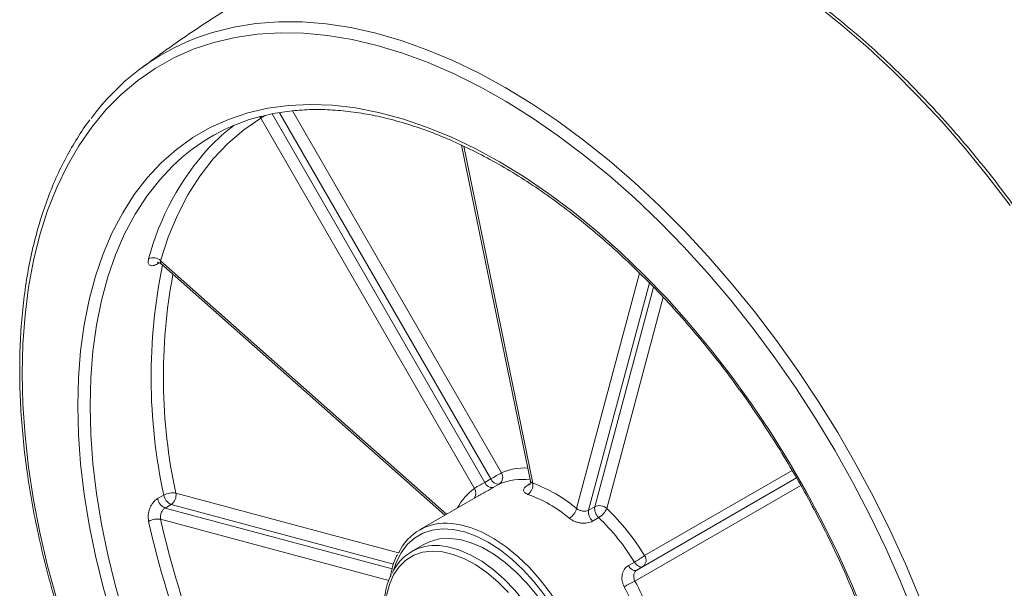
# Model space of a CAD drawing. Header units: inches. Extents: x 0.6 to 16.3, y 0.2 to 11.5.
# Tile 5 of 7: x 11.8 to 14.7, y 8 to 9.6. Entities that reach past the tile are written whole.
import ezdxf

# ---------------------------------------------------------------- set-up
doc = ezdxf.new("R2010")
doc.units = ezdxf.units.IN
doc.header["$MEASUREMENT"] = 0

msp = doc.modelspace()

# ---------------------------------------------------------------- linework, layer by layer
at = {"color": 7, "linetype": 'Continuous', "lineweight": 15}
for p, q in [((13.18381353, 8.30888421), (12.57291427, 9.36699275)), ((12.61011715, 9.37224827), (13.2139912, 8.32630775)), ((13.13595819, 8.28125556), (12.51819608, 9.35125092)), ((12.55133718, 9.36354164), (13.16613586, 8.2986791)), ((13.09912018, 9.27329711), (13.29784708, 8.3021342)), ((13.10552411, 9.27011176), (13.3047826, 8.29635101)), ((12.22576127, 8.93361267), (12.22014459, 8.93037023)), ((12.22875926, 8.93943425), (13.05522286, 8.2066044)), ((12.22973379, 8.93103749), (13.05007758, 8.2036341)), ((13.43142297, 8.22324308), (13.6137122, 8.90360969)), ((13.64210465, 8.87493428), (13.46617596, 8.2183074)), ((13.48385363, 8.2285125), (13.65382247, 8.86289516)), ((13.6821108, 8.83383116), (13.51860662, 8.22357682)), ((13.6282804, 8.08714369), (14.05470902, 8.33339572)), ((13.16613586, 8.2986791), (13.18381353, 8.30888421)), ((13.20808311, 8.29407685), (13.19040544, 8.28387175)), ((13.29384775, 8.29312105), (13.29759892, 8.29528655)), ((14.07969353, 8.29009545), (13.60024739, 8.01322711)), ((13.60542506, 8.04508285), (14.06753357, 8.31193914)), ((12.22014459, 8.25193129), (12.23782226, 8.26213639)), ((12.27264164, 8.26743432), (12.91669858, 8.09491087)), ((13.14789333, 8.26010193), (12.97721383, 8.16157075)), ((12.25953929, 8.23487), (12.24186162, 8.2246649)), ((12.90229871, 8.06269411), (12.25953929, 8.23487)), ((13.46617596, 8.2183074), (13.48385363, 8.2285125)), ((12.24186162, 8.2246649), (12.89778085, 8.04896389)), ((12.88824608, 8.01544392), (12.22875926, 8.19210057)), ((13.49539083, 8.19718291), (13.47771316, 8.18697781)), ((12.98962327, 8.11966112), (12.95426793, 8.09925092)), ((13.58115548, 8.05829655), (13.59883315, 8.06850165))]:
    msp.add_line(p, q, dxfattribs=at)
at = {"color": 7, "linetype": 'Continuous', "lineweight": 15, "flags": 128}
for points in [[(14.6846949, 9.09848685), (14.62089686, 9.18240667), (14.55498465, 9.2634894), (14.48715162, 9.34149722), (14.41759672, 9.41620131), (14.34652397, 9.48738256), (14.27414185, 9.55483218), (14.20066266, 9.61835233), (14.12630192, 9.67775669)], [(12.33574305, 9.58453554), (12.37892264, 9.59908629), (12.4404194, 9.61459439), (12.50421745, 9.62485455), (12.57012965, 9.62983667), (12.63796269, 9.62952613), (12.70751759, 9.62392385), (12.77859033, 9.61304625), (12.85097246, 9.59692525), (12.92445165, 9.57560813), (12.99881238, 9.54915741), (13.07383654, 9.51765069), (13.14930407, 9.48118037), (13.22499361, 9.43985343), (13.30068315, 9.39379108), (13.37615069, 9.34312845), (13.45117485, 9.28801412), (13.52553558, 9.22860976), (13.59901477, 9.16508961), (13.67139689, 9.09764), (13.74246964, 9.02645875), (13.81202454, 8.95175465), (13.87985757, 8.87374684), (13.94576978, 8.7926641), (14.00956783, 8.70874429), (14.07106458, 8.62223354), (14.13007967, 8.53338561), (14.18643997, 8.4424611), (14.2399802, 8.34972672), (14.29054329, 8.25545446), (14.33798094, 8.15992085), (14.38215401, 8.0634061), (14.42293292, 7.9661933)], [(14.4076517, 7.91498885), (14.36846767, 8.01201692), (14.32582334, 8.10846058), (14.27984598, 8.20403199), (14.23067281, 8.29844594), (14.17845058, 8.39142065), (14.12333514, 8.48267866), (14.06549097, 8.57194761), (14.00509071, 8.65896109), (13.94231462, 8.74345942), (13.87735003, 8.82519042), (13.81039084, 8.90391017), (13.74163687, 8.97938374), (13.67129332, 9.0513859), (13.59957011, 9.11970175), (13.5266813, 9.18412742), (13.45284441, 9.24447063), (13.37827981, 9.3005513), (13.30321002, 9.35220206), (13.22785908, 9.39926877), (13.15245187, 9.44161095), (13.07721344, 9.47910224), (13.00236831, 9.51163076), (12.92813987, 9.53909943), (12.85474964, 9.56142626), (12.78241664, 9.57854463), (12.71135675, 9.59040344), (12.64178203, 9.59696732), (12.57390012, 9.59821666), (12.50791361, 9.59414774), (12.44401943, 9.58477271), (12.38240826, 9.57011953), (12.32326398, 9.55023195), (12.26676309, 9.52516931), (12.21307423, 9.49500642), (12.1623576, 9.45983328), (12.11476458, 9.41975488), (12.0704372, 9.37489081), (12.02950775, 9.32537497), (11.99209838, 9.27135515), (11.95832073, 9.21299254), (11.92827562, 9.15046133), (11.9020527, 9.08394814), (11.87973023, 9.01365147), (11.86137484, 8.93978112), (11.8470413, 8.86255753), (11.8367724, 8.78221117), (11.83059877, 8.69898184), (11.82853885, 8.61311792)], [(11.98924456, 8.52034448), (11.9913082, 8.60105207), (11.99749214, 8.67910395), (12.00777545, 8.754236), (12.02212333, 8.82619402), (12.04048724, 8.8947345), (12.06280504, 8.95962555), (12.08900122, 9.02064757), (12.11898713, 9.0775941), (12.15266131, 9.13027245), (12.18990982, 9.17850437), (12.23060662, 9.22212666), (12.27461401, 9.26099171), (12.32178307, 9.29496801), (12.37195421, 9.32394061), (12.42495766, 9.34781147), (12.48061408, 9.36649981), (12.53873513, 9.3799424), (12.59912416, 9.38809376), (12.66157683, 9.3909263), (12.72588182, 9.38843044), (12.79182155, 9.38061463), (12.85917288, 9.3675053), (12.92770793, 9.34914683), (12.9971948, 9.32560132), (13.06739836, 9.29694845), (13.13808107, 9.26328517), (13.20900376, 9.22472539), (13.27992645, 9.18139957), (13.35060916, 9.13345433), (13.42081272, 9.0810519), (13.49029959, 9.02436957), (13.55883464, 8.96359916), (13.62618598, 8.89894629), (13.6921257, 8.83062972), (13.75643069, 8.75888062), (13.81888336, 8.68394176), (13.87927239, 8.60606671), (13.93739345, 8.52551898), (13.99304986, 8.44257111), (14.04605331, 8.35750377), (14.09622445, 8.27060481), (14.14339352, 8.18216826), (14.1874009, 8.09249336), (14.2280977, 8.00188355), (14.26534621, 7.91064542)], [(12.51819608, 9.35125092), (12.4689347, 9.31734076), (12.42309731, 9.27806405), (12.38085844, 9.23357035), (12.34237896, 9.18402909), (12.30780537, 9.12962893), (12.27726935, 9.07057702), (12.25088716, 9.00709822), (12.22875926, 8.93943425)], [(12.51819608, 9.35125092), (12.51538165, 9.35525717), (12.51483704, 9.35589474)], [(12.26342939, 9.21289397), (12.22596334, 9.17317839), (12.1886019, 9.12560214), (12.15481895, 9.07354726), (12.12473092, 9.0171932), (12.09844155, 8.95673422), (12.07604145, 8.89237874), (12.05760785, 8.8243486), (12.04320428, 8.75287831), (12.03288041, 8.67821426), (12.02667182, 8.60061381), (12.0245999, 8.52034448)], [(12.22159785, 8.93395055), (12.22133092, 8.93348565), (12.22014459, 8.93037023)], [(11.82853885, 8.61311792), (11.83059877, 8.52487566), (11.8367724, 8.43451841), (11.8470413, 8.34231583), (11.86137484, 8.24854309), (11.87973023, 8.15348005), (11.9020527, 8.05741041), (11.92827562, 7.96062088)], [(12.08900122, 7.90486481), (12.06280504, 7.9961323), (12.04048724, 8.08679092), (12.02212333, 8.17653393), (12.00777545, 8.26505766), (11.99749214, 8.35206257), (11.9913082, 8.43725426), (11.98924456, 8.52034448)], [(12.0245999, 8.52034448), (12.02667182, 8.43768297), (12.03288041, 8.35291424), (12.04320428, 8.26633049), (12.05760785, 8.17823021), (12.07604145, 8.08891708), (12.09844155, 7.99869899), (12.12473092, 7.90788695)], [(13.18381353, 8.30888421), (13.18750245, 8.31101382), (13.19152998, 8.313339), (13.19574134, 8.31577038), (13.19997469, 8.31821453), (13.20406734, 8.32057753), (13.20786202, 8.32276855), (13.2112129, 8.32470341), (13.2139912, 8.32630775)], [(13.06873969, 8.18038729), (13.090714, 8.1774309), (13.12425268, 8.16865221), (13.15863987, 8.15472878), (13.19339285, 8.13585607), (13.22802375, 8.112299), (13.26204644, 8.08438826), (13.29498331, 8.05251567), (13.32637201, 8.01712864), (13.35577189, 7.97872393), (13.38277026, 7.93784065), (13.40698812, 7.89505272), (13.4280855, 7.85096079), (13.44576623, 7.8061838), (13.45978212, 7.76135034), (13.46993642, 7.71708977), (13.47608659, 7.67402339), (13.47814628, 7.63275579)], [(13.30674026, 8.01334579), (13.2767824, 8.04609585), (13.24396988, 8.07684533), (13.21016413, 8.10351488), (13.17585813, 8.1257156), (13.14155213, 8.14312375), (13.10774639, 8.15548548), (13.07493386, 8.16262053), (13.04359305, 8.16442485), (13.01418095, 8.16087214), (12.98712647, 8.15201419), (12.96282413, 8.13798018), (12.9416283, 8.11897476), (12.92384807, 8.09527507), (12.90974271, 8.0672267), (12.90126685, 8.04201188)], [(13.43925541, 7.64500191), (13.43717844, 7.68432246), (13.4309803, 7.72542091), (13.42075872, 7.76764912), (13.40667492, 7.81034112), (13.388951, 7.85282364), (13.36786648, 7.8944267), (13.34375387, 7.9344942), (13.31699345, 7.97239424), (13.28800724, 8.00752913), (13.25725237, 8.03934476), (13.22521386, 8.06733938), (13.19239698, 8.0910715), (13.15931928, 8.11016686), (13.1265024, 8.12432429), (13.0944639, 8.13332054), (13.06370903, 8.13701373), (13.03472281, 8.13534561), (13.00796239, 8.1283425), (12.98962327, 8.11966112)], [(13.03549462, 8.11621264), (13.05910856, 8.11291034), (13.09114706, 8.10391409), (13.12396394, 8.08975665), (13.15704164, 8.0706613), (13.18985852, 8.04692918), (13.22189703, 8.01893456), (13.2526519, 7.98711893), (13.28163811, 7.95198404), (13.30839853, 7.914084), (13.33251114, 7.8740165), (13.35359566, 7.83241344), (13.37131958, 7.78993092), (13.38540339, 7.74723891), (13.39562496, 7.7050107), (13.4018231, 7.66391225), (13.40390007, 7.62459171)], [(13.23470497, 7.98085674), (13.20409286, 8.01153777), (13.17229146, 8.03827813), (13.13982296, 8.06063874), (13.10722049, 8.07825244), (13.07501938, 8.09083002), (13.04374837, 8.09816495), (13.01392093, 8.1001368), (12.98602683, 8.09671317), (12.96052409, 8.0879503), (12.93783146, 8.07399206), (12.91832156, 8.05506766), (12.90231473, 8.03148782), (12.89007381, 8.00363973), (12.88179979, 7.97198066)], [(13.60542506, 8.04508285), (13.60285044, 8.04411148), (13.59992143, 8.04394785), (13.5967426, 8.04459782), (13.59342747, 8.04603817), (13.59009439, 8.04821748), (13.58686238, 8.05105792), (13.58384686, 8.05445808), (13.58115548, 8.05829655)], [(13.62310273, 8.05528795), (13.62052811, 8.05431658), (13.6175991, 8.05415296), (13.61442027, 8.05480292), (13.61110514, 8.05624328), (13.60777206, 8.05842258), (13.60454005, 8.06126302), (13.60152453, 8.06466318), (13.59883315, 8.06850165)]]:
    msp.add_lwpolyline(points, dxfattribs=at)
at = {"color": 7, "linetype": 'Continuous', "lineweight": 15}
for centre, radius, start, end in [((12.57508942, 8.95030775), 0.67788759, 110.67562088, 143.89056583), ((12.6646954, 8.79997903), 0.57577179, 104.48280721, 134.18029421), ((12.79835678, 8.86015078), 0.5907744, 127.23635072, 136.55379401), ((12.93440492, 8.74984138), 0.76552344, 137.56199597, 165.25944385), ((12.2075521, 8.91618961), 0.03146518, 47.62435762, 115.35790695), ((13.80190619, 8.60234259), 1.60065573, 168.30403626, 192.27134783), ((13.82915463, 8.60420163), 1.59252783, 169.28457138, 192.20834435), ((13.19387412, 8.31333837), 0.02393536, 306.41573589, 32.80967252), ((13.28116718, 8.17320632), 0.16719049, 86.94896253, 113.69032229), ((13.18765577, 8.30665785), 0.02295141, 200.3428162, 276.88078026), ((13.20533344, 8.31686295), 0.02295141, 200.3428162, 276.88078026), ((13.27271166, 8.14541513), 0.1621023, 81.3384586, 113.49630372), ((13.27221975, 8.29135348), 0.03294411, 304.12765653, 8.72528418), ((13.16507014, 7.90809607), 0.41262752, 49.79650375, 70.20887278), ((12.26238732, 8.2177584), 0.05072325, 78.3365793, 118.96634181), ((12.27333898, 8.26814286), 0.03602103, 189.59884136, 247.47410042), ((12.24153573, 8.26103183), 0.03175798, 304.53423654, 11.63069278), ((13.23444102, 8.14711814), 0.16640828, 126.28587534, 151.99888119), ((13.11650502, 8.26752599), 0.02381022, 321.69971394, 35.2135027), ((13.15892841, 7.89788769), 0.38918277, 49.79650375, 70.20887278), ((12.25566131, 8.25793775), 0.03602103, 189.59884136, 247.47410042), ((13.51926175, 8.22376254), 0.03572531, 172.35944185, 228.07327604), ((13.49750794, 8.1998361), 0.03176124, 48.37210589, 115.46152318), ((13.38533084, 8.23601572), 0.04782913, 301.25596208, 344.51135016), ((13.50158409, 8.21355743), 0.03572531, 172.35944185, 228.07327604), ((13.46632089, 8.24615962), 0.0569542, 300.69108983, 336.63993563), ((13.02754217, 7.71652946), 0.70586211, 31.67173559, 45.91740761), ((12.21990864, 8.13975229), 0.05309121, 80.40365004, 119.1148763), ((14.84606428, 8.77952507), 2.71756341, 192.61235266, 209.79900708), ((14.84174726, 8.77676411), 2.67759924, 192.61235266, 209.79900708), ((13.05289924, 8.03058212), 0.15064034, 83.96395418, 154.94583319), ((13.03222777, 7.71894505), 0.66575631, 31.67173559, 45.91740761), ((13.02226855, 7.98139847), 0.13546139, 84.39687725, 156.19522362), ((13.38625248, 8.43687612), 0.42531198, 299.98828282, 304.68468207), ((13.60943616, 8.07385789), 0.02305683, 306.35124345, 35.18508564), ((12.7940295, 7.57710775), 0.67318344, 14.88398398, 40.39267427), ((13.78268336, 7.62768673), 0.42652581, 115.3233023, 120.00632453), ((12.9788633, 7.67825289), 0.70592203, 14.08324855, 28.3281112), ((12.98330151, 7.68110378), 0.66581282, 14.08324855, 28.3281112)]:
    msp.add_arc(centre, radius, start, end, dxfattribs=at)
for points, knots in [([(15.30389779, 7.41726601), (15.30379358, 7.43197893), (15.30349157, 7.47461854), (15.30013972, 7.54671545), (15.29263443, 7.63395009), (15.28138807, 7.72272921), (15.26649892, 7.81278088), (15.24799286, 7.90387871), (15.22592663, 7.99578128), (15.20035996, 8.08824872), (15.17136293, 8.18103891), (15.13901375, 8.27390919), (15.10339917, 8.36661657), (15.06461412, 8.4589185), (15.02276152, 8.55057337), (14.97795205, 8.64134118), (14.93030385, 8.73098412), (14.87994224, 8.81926723), (14.82699948, 8.90595882), (14.77161439, 8.99083122), (14.71393194, 9.07366142), (14.65410276, 9.15423176), (14.59228282, 9.2323304), (14.52863298, 9.3077518), (14.46331863, 9.38029721), (14.39650919, 9.44977519), (14.32837769, 9.51600203), (14.25910033, 9.57880218), (14.18885603, 9.63800862), (14.11782603, 9.69346324), (14.04619347, 9.74501709), (13.97414306, 9.79253074), (13.90186075, 9.83587449), (13.82953354, 9.87492861), (13.75734965, 9.9095835), (13.6854987, 9.93973983), (13.6141711, 9.96531016), (13.54355889, 9.98621632), (13.47385089, 10.00240262), (13.40525024, 10.01379044), (13.33790852, 10.02045192), (13.27216815, 10.02196834), (13.22107968, 10.02027159), (13.19260222, 10.01639168), (13.18485054, 10.01533555)], [0, 0, 0, 0, 0.0128916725, 0.0373614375, 0.0618297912, 0.0862949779, 0.1107565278, 0.1352142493, 0.159668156, 0.1841184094, 0.208565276, 0.2330090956, 0.2574502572, 0.2818891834, 0.3063263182, 0.3307621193, 0.3551970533, 0.3796315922, 0.4040662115, 0.4285012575, 0.4529371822, 0.4773744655, 0.501813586, 0.5262550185, 0.5506992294, 0.5751466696, 0.5995977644, 0.6240528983, 0.6485123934, 0.6729764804, 0.6974452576, 0.7219186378, 0.746396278, 0.7708774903, 0.795361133, 0.8198450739, 0.8443262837, 0.868801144, 0.8932650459, 0.9177123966, 0.9421367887, 0.9665314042, 0.9908897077, 1, 1, 1, 1]), ([(12.98115793, 9.96219718), (12.97887826, 9.96126241), (12.93187051, 9.94198711), (12.84200664, 9.89984507), (12.71204058, 9.83555009), (12.58490311, 9.76610827), (12.46046961, 9.69245712), (12.33926371, 9.61426078), (12.24300104, 9.54826012), (12.18835514, 9.50689084), (12.17191, 9.49444116)], [0, 0, 0, 0, 0.0078984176, 0.162868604, 0.3176404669, 0.4721719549, 0.6264224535, 0.7803475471, 0.9338977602, 1, 1, 1, 1]), ([(12.51691266, 9.35520505), (12.52681802, 9.35787924), (12.55434483, 9.36531075), (12.60189376, 9.3723229), (12.65911537, 9.37662954), (12.71816174, 9.37598339), (12.77872113, 9.37067398), (12.84065228, 9.36064947), (12.90376625, 9.34596195), (12.96788226, 9.32664874), (13.03281136, 9.30276519), (13.09836046, 9.27437719), (13.16433174, 9.2415643), (13.23052306, 9.20442007), (13.29672996, 9.16305207), (13.3627467, 9.11758173), (13.42836802, 9.06814346), (13.49338912, 9.01488486), (13.55760663, 8.9579662), (13.62081947, 8.89755988), (13.68282964, 8.83384979), (13.74344297, 8.76703062), (13.80246982, 8.69730723), (13.85972569, 8.62489385), (13.91503186, 8.55001342), (13.96821594, 8.47289683), (14.0191124, 8.39378215), (14.06756311, 8.31291389), (14.11341776, 8.23054235), (14.15653435, 8.1469228), (14.1967797, 8.06231464), (14.23402997, 7.97698042), (14.26817102, 7.89118501), (14.29909872, 7.80519493), (14.32671935, 7.71927749), (14.35094992, 7.63369995), (14.37171851, 7.54872866), (14.38896452, 7.46462815), (14.40263899, 7.38166025), (14.41270478, 7.3000831), (14.41913675, 7.22015023), (14.42192187, 7.14210947), (14.42105924, 7.06620188), (14.41655995, 6.99266064), (14.40844692, 6.921711), (14.39675454, 6.85356821), (14.38152822, 6.78843611), (14.3628222, 6.72650627), (14.34070109, 6.66795376), (14.31522748, 6.61295289), (14.2865002, 6.56161786), (14.25450285, 6.51422801), (14.22115399, 6.47226593), (14.19706767, 6.44822909), (14.1858326, 6.4370171)], [0, 0, 0, 0, 0.0110463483, 0.0306975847, 0.0503018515, 0.0698590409, 0.089373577, 0.1088524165, 0.1283033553, 0.1477338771, 0.1671505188, 0.1865586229, 0.2059623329, 0.2253647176, 0.2447673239, 0.2641718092, 0.2835792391, 0.3029902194, 0.3224050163, 0.3418236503, 0.3612459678, 0.3806716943, 0.4001004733, 0.4195318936, 0.4389655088, 0.4584008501, 0.4778374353, 0.4972747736, 0.5167123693, 0.5361496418, 0.5555860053, 0.5750209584, 0.5944540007, 0.6138846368, 0.6333123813, 0.6527367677, 0.6721573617, 0.6915737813, 0.7109857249, 0.7303930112, 0.7497956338, 0.7691938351, 0.7885882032, 0.8079797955, 0.8273702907, 0.8467612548, 0.8661558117, 0.8855581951, 0.9049738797, 0.9244095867, 0.9438730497, 0.963372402, 0.9829150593, 1, 1, 1, 1]), ([(12.02414752, 9.34649768), (12.02402123, 9.34634172), (12.01085984, 9.33008868), (11.98758583, 9.29406839), (11.95468814, 9.23826647), (11.92555414, 9.17821671), (11.8997696, 9.11469815), (11.8775433, 9.04771471), (11.85890147, 8.97749489), (11.84391002, 8.9042172), (11.83258869, 8.82809561), (11.82503107, 8.74930246), (11.82163312, 8.68072967), (11.82132429, 8.63817448), (11.82121652, 8.62332302)], [0, 0, 0, 0, 0.0009130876, 0.0951605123, 0.1895743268, 0.2841502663, 0.3788729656, 0.4737203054, 0.5686674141, 0.6636897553, 0.7587651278, 0.853874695, 0.9490032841, 1, 1, 1, 1]), ([(12.51819608, 9.35125092), (12.51891707, 9.35171035), (12.52038, 9.35264257), (12.52315848, 9.35431424), (12.52631474, 9.35615971), (12.52892313, 9.35765752), (12.53050505, 9.35855276), (12.53086704, 9.35875762)], [0, 0, 0, 0, 0.22919218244, 0.46504703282, 0.69420761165, 0.93002453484, 1, 1, 1, 1]), ([(12.19407647, 8.94462312), (12.19279159, 8.94014068), (12.1924649, 8.93619184), (12.19339237, 8.93149639), (12.19393941, 8.93011582), (12.19549714, 8.92780691), (12.19649157, 8.92689382), (12.19890064, 8.92554566), (12.20033461, 8.92511156), (12.20352555, 8.92477577), (12.20528475, 8.92486487), (12.20913222, 8.92556767), (12.21121882, 8.92618769), (12.21553805, 8.92790865), (12.21779213, 8.92901218), (12.22014459, 8.93037023)], [0, 0, 0, 0, 0.25, 0.25, 0.375, 0.375, 0.5, 0.5, 0.625, 0.625, 0.75, 0.75, 0.875, 0.875, 1, 1, 1, 1]), ([(12.21986865, 8.93488231), (12.22010713, 8.93492286), (12.22065216, 8.93501555), (12.22556167, 8.93439493), (12.2283225, 8.93176514), (12.2294656, 8.9306763)], [0, 0, 0, 0, 0.31310299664, 0.71559538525, 1, 1, 1, 1]), ([(12.22978169, 8.93108974), (12.22946282, 8.9313858), (12.22872349, 8.93207223), (12.22814818, 8.93374307), (12.22802323, 8.9356838), (12.22826251, 8.93762405), (12.228593, 8.93882838), (12.22875926, 8.93943425)], [0, 0, 0, 0, 0.1840714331, 0.4267732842, 0.6765312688, 0.8372695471, 1, 1, 1, 1]), ([(11.82121652, 8.62332302), (11.82132073, 8.6086101), (11.82162274, 8.56597049), (11.82497458, 8.49387358), (11.83247988, 8.40663894), (11.84372624, 8.31785982), (11.85861539, 8.22780814), (11.87712144, 8.13671032), (11.89918768, 8.04480775), (11.92475434, 7.95234031), (11.95375138, 7.85955011), (11.98610056, 7.76667984), (12.02171514, 7.67397245), (12.06050019, 7.58167053), (12.10235278, 7.49001566), (12.14716225, 7.39924785), (12.19481045, 7.30960491), (12.24517207, 7.22132179), (12.29811482, 7.1346302), (12.35349992, 7.0497578), (12.41118237, 6.96692761), (12.47101154, 6.88635727), (12.53283149, 6.80825863), (12.59648132, 6.73283723), (12.66179567, 6.66029182), (12.72860511, 6.59081384), (12.79673661, 6.524587), (12.86601398, 6.46178685), (12.93625827, 6.4025804), (13.00728827, 6.34712579), (13.07892083, 6.29557193), (13.15097125, 6.24805828), (13.22325355, 6.20471454), (13.29558076, 6.16566042), (13.36776466, 6.13100553), (13.4396156, 6.10084919), (13.5109432, 6.07527886), (13.58155541, 6.05437271), (13.65126342, 6.03818638), (13.71986403, 6.02679866), (13.78720589, 6.02013683), (13.85294577, 6.01862172), (13.90396904, 6.0203124), (13.93238285, 6.02418204), (13.94007047, 6.02522901)], [0, 0, 0, 0, 0.0128926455, 0.0373642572, 0.0618344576, 0.0863014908, 0.1107648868, 0.1352244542, 0.1596802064, 0.1841323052, 0.2085810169, 0.2330266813, 0.2574696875, 0.2819104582, 0.3063494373, 0.3307870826, 0.3552238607, 0.3796602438, 0.4040967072, 0.4285335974, 0.4529713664, 0.4774104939, 0.5018514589, 0.5262947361, 0.5507407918, 0.5751900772, 0.5996430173, 0.6240999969, 0.648561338, 0.6730272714, 0.6974978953, 0.7219731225, 0.7464526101, 0.7709356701, 0.7954211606, 0.8199069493, 0.8443900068, 0.8688667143, 0.8933324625, 0.9177816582, 0.9422078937, 0.9666043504, 0.9909644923, 1, 1, 1, 1]), ([(13.16613586, 8.2986791), (13.1637989, 8.29733001), (13.16114137, 8.2958874), (13.15689926, 8.29364785), (13.15546608, 8.29289997), (13.15256997, 8.29138588), (13.15109869, 8.29061511), (13.14684188, 8.28834542), (13.14410068, 8.28682549), (13.13941025, 8.28393232), (13.13741335, 8.28252753), (13.13595819, 8.28125556)], [0, 0, 0, 0, 0.25, 0.25, 0.375, 0.375, 0.5, 0.5, 0.75, 0.75, 1, 1, 1, 1]), ([(13.29384775, 8.29312105), (13.28931277, 8.29050306), (13.28558808, 8.2877456), (13.2802579, 8.28228739), (13.27861426, 8.27953112), (13.27802017, 8.27564038), (13.27812999, 8.27435785), (13.27898727, 8.27192466), (13.27972543, 8.27077117), (13.2818435, 8.26857827), (13.28323412, 8.26754077), (13.28654634, 8.26567527), (13.28847893, 8.26483264), (13.29070267, 8.26408269)], [0, 0, 0, 0, 0.25, 0.25, 0.5, 0.5, 0.625, 0.625, 0.75, 0.75, 0.875, 0.875, 1, 1, 1, 1]), ([(13.29770871, 8.30218369), (13.29793174, 8.29935551), (13.29829895, 8.29469913), (13.29605454, 8.29078059), (13.29596403, 8.2907003), (13.29592839, 8.29066868)], [0, 0, 0, 0, 0.4839224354, 0.7967429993, 1, 1, 1, 1]), ([(13.29785903, 8.3021365), (13.29786388, 8.30209339), (13.29789836, 8.30178682), (13.29813192, 8.30123085), (13.29856744, 8.30046803), (13.29919844, 8.29971806), (13.30025487, 8.29875269), (13.30165011, 8.29783173), (13.30332629, 8.29696673), (13.30429594, 8.29655677), (13.3047826, 8.29635101)], [0, 0, 0, 0, 0.01974278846, 0.14040496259, 0.26192017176, 0.38476697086, 0.5094448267, 0.75097152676, 0.8750145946, 1, 1, 1, 1]), ([(13.14790467, 8.26008266), (13.14827677, 8.26030584), (13.15260299, 8.26290062), (13.16314045, 8.26864074), (13.17769532, 8.27665139), (13.18615235, 8.28145565), (13.19040544, 8.28387175)], [0, 0, 0, 0, 0.0299548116, 0.3482700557, 0.6722407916, 1, 1, 1, 1]), ([(12.22014459, 8.25193129), (12.2154399, 8.24921533), (12.21100319, 8.24529772), (12.20527218, 8.23817353), (12.20348842, 8.23555929), (12.20028651, 8.22999365), (12.19888634, 8.22708271), (12.19647945, 8.22101112), (12.19546805, 8.21781806), (12.19392855, 8.21142453), (12.19338798, 8.20820433), (12.19276995, 8.20171604), (12.19269989, 8.19846305), (12.1930341, 8.19218136), (12.19343406, 8.18911803), (12.19407647, 8.18613521)], [0, 0, 0, 0, 0.25, 0.25, 0.375, 0.375, 0.5, 0.5, 0.625, 0.625, 0.75, 0.75, 0.875, 0.875, 1, 1, 1, 1]), ([(12.22875926, 8.19210057), (12.228088, 8.19507015), (12.22791553, 8.19824263), (12.22839241, 8.20307593), (12.22867079, 8.20467321), (12.22946111, 8.20784118), (12.22997908, 8.20942037), (12.23181933, 8.21391735), (12.23347724, 8.21671338), (12.23731421, 8.22138843), (12.23952703, 8.22331717), (12.24186162, 8.2246649)], [0, 0, 0, 0, 0.25, 0.25, 0.375, 0.375, 0.5, 0.5, 0.75, 0.75, 1, 1, 1, 1]), ([(13.46617596, 8.2183074), (13.463839, 8.2169583), (13.46111653, 8.21608341), (13.45665392, 8.21549392), (13.45512731, 8.21541997), (13.45199274, 8.21550283), (13.45037484, 8.21566356), (13.44559621, 8.21645778), (13.44238127, 8.21742451), (13.43648063, 8.21994042), (13.43373449, 8.22150944), (13.43142297, 8.22324308)], [0, 0, 0, 0, 0.25, 0.25, 0.375, 0.375, 0.5, 0.5, 0.75, 0.75, 1, 1, 1, 1]), ([(13.41014757, 8.19512862), (13.41459449, 8.19149403), (13.41997975, 8.18835641), (13.42866708, 8.18479482), (13.43171233, 8.1837779), (13.43788172, 8.18216915), (13.44097661, 8.18157966), (13.44718956, 8.18082257), (13.45033118, 8.1806591), (13.4563942, 8.18077682), (13.4593432, 8.1810516), (13.46508132, 8.18203842), (13.46784891, 8.18275176), (13.4730178, 8.18456505), (13.47544597, 8.18566899), (13.47771316, 8.18697781)], [0, 0, 0, 0, 0.25, 0.25, 0.375, 0.375, 0.5, 0.5, 0.625, 0.625, 0.75, 0.75, 0.875, 0.875, 1, 1, 1, 1]), ([(12.91364117, 8.09060611), (12.91200675, 8.08760033), (12.90550663, 8.07564629), (12.89844357, 8.0545495), (12.89477715, 8.0352721), (12.89326067, 8.0272987)], [0, 0, 0, 0, 0.1645580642, 0.6544497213, 1, 1, 1, 1]), ([(13.58115548, 8.05829655), (13.5766205, 8.05567857), (13.5727294, 8.05207488), (13.56672444, 8.04340727), (13.56456207, 8.03824686), (13.56290113, 8.02987475), (13.56259975, 8.02692379), (13.56254283, 8.02095673), (13.562779, 8.01793985), (13.56378821, 8.01183213), (13.56457015, 8.00874035), (13.56660764, 8.00278156), (13.5678675, 7.99987531), (13.56937968, 7.99704538)], [0, 0, 0, 0, 0.25, 0.25, 0.5, 0.5, 0.625, 0.625, 0.75, 0.75, 0.875, 0.875, 1, 1, 1, 1]), ([(12.89556123, 8.03220707), (12.89334857, 8.02775657), (12.88676615, 8.01451681), (12.87971802, 7.98884562), (12.87430096, 7.95584493), (12.87284148, 7.92010783), (12.87512052, 7.88239763), (12.88115241, 7.84320996), (12.89081436, 7.80312129), (12.90395946, 7.76268334), (12.92039217, 7.72245355), (12.93987814, 7.68298375), (12.96214492, 7.64481617), (12.98688517, 7.60847727), (13.01376116, 7.57446998), (13.0424102, 7.54326614), (13.07245014, 7.51530387), (13.10348738, 7.49097145), (13.13510932, 7.47065348), (13.16693118, 7.45454855), (13.19841907, 7.44334924), (13.22289568, 7.43732671), (13.23630553, 7.43680484), (13.23984039, 7.43666727)], [0, 0, 0, 0, 0.0252272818, 0.0750483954, 0.1252187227, 0.1755809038, 0.2260121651, 0.2764278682, 0.3268063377, 0.3771452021, 0.4274515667, 0.477736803, 0.528014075, 0.5782969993, 0.628595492, 0.6789240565, 0.7292969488, 0.7797269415, 0.8302223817, 0.88078098, 0.9313751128, 0.9819103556, 1, 1, 1, 1]), ([(13.60024739, 8.01322711), (13.59879231, 8.01617899), (13.59773689, 8.01930885), (13.59685427, 8.02404501), (13.59668158, 8.02560462), (13.59658626, 8.02869093), (13.59666759, 8.03022474), (13.59729955, 8.03458656), (13.59825764, 8.03729208), (13.60113936, 8.04184097), (13.60308815, 8.04373378), (13.60542506, 8.04508285)], [0, 0, 0, 0, 0.25, 0.25, 0.375, 0.375, 0.5, 0.5, 0.75, 0.75, 1, 1, 1, 1])]:
    msp.add_open_spline(points, degree=3, knots=knots, dxfattribs=at)

doc.saveas('drawing.dxf')
